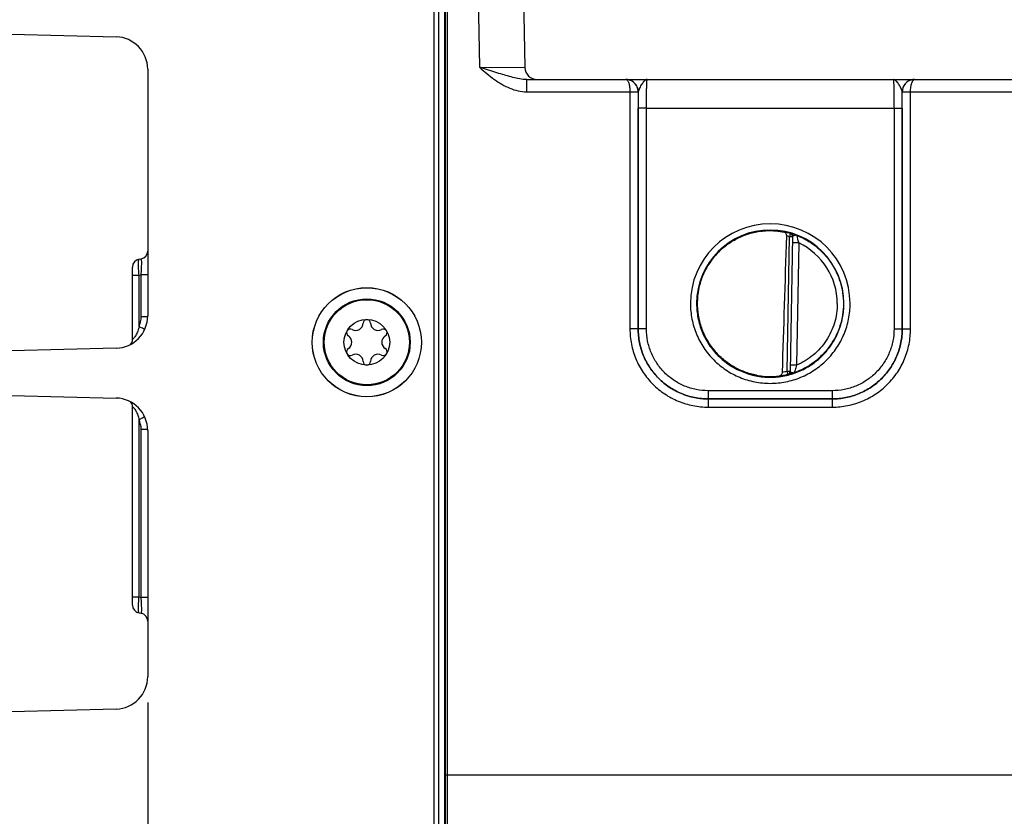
# Model space of a CAD drawing. Header units: inches. Extents: x 0 to 34, y 0 to 22.
# Tile 104 of 179: x 14.5 to 16.9, y 9.7 to 11.7. Entities that reach past the tile are written whole.
import ezdxf

# ---------------------------------------------------------------- set-up
doc = ezdxf.new("R2010")
doc.units = ezdxf.units.IN
doc.header["$LTSCALE"] = 1.87
doc.header["$MEASUREMENT"] = 0
doc.layers.get('0').update_dxf_attribs({"linetype": 'CONTINUOUS'})
doc.layers.add('COSMETIC', color=7, linetype='CONTINUOUS')
doc.layers.add('DIMENSIONS', color=7, linetype='CONTINUOUS')
doc.styles.get("Standard").update_dxf_attribs({"font": 'txt', "width": 0.8})
doc.dimstyles.new('DIMSTYLE_1', dxfattribs={"dimtxt": 0.125, "dimasz": 0.18, "dimexe": 0.125, "dimexo": 0.0625, "dimgap": 0.0625, "dimtad": 0, "dimtih": 1, "dimtoh": 1, "dimzin": 4, "dimdsep": 46, "dimtxsty": 'STANDARD', "dimblk": '_FILLED', "dimblk1": '_FILLED', "dimblk2": '_FILLED', "dimcen": 0.09, "dimadec": 0, "dimazin": 0, "dimtp": 0.001, "dimtm": 0.001, "dimtfac": 1, "dimtofl": 0, "dimtmove": 0, "dimatfit": 3, "dimldrblk": '_FILLED', "dimfxl": 1, "dimtolj": 1, "dimtzin": 4, "dimarcsym": 0})
doc.dimstyles.new('DIMSTYLE_2', dxfattribs={"dimtxt": 0.125, "dimasz": 0.18, "dimexe": 0.125, "dimexo": 0.0625, "dimgap": 0.0625, "dimtad": 0, "dimtih": 1, "dimtoh": 1, "dimzin": 4, "dimdsep": 46, "dimtxsty": 'STANDARD', "dimblk": '_FILLED', "dimblk1": '_FILLED', "dimblk2": '_FILLED', "dimcen": 0.09, "dimadec": 0, "dimazin": 0, "dimtp": 0.01, "dimtm": 0.01, "dimtfac": 1, "dimtofl": 0, "dimtmove": 0, "dimatfit": 3, "dimldrblk": '_FILLED', "dimfxl": 1, "dimtolj": 1, "dimtzin": 4, "dimarcsym": 0})

# ---------------------------------------------------------------- blocks, each defined once
blk = doc.blocks.new('_FILLED')
at = {"color": 0, "linetype": 'BYBLOCK'}
blk.add_solid([(0, 0), (-1, 0.174), (-1, -0.174)], dxfattribs=at)
blk = doc.blocks.new('*D7')
at = {"layer": 'DIMENSIONS', "color": 2, "linetype": 'CONTINUOUS'}
for p, q in [((14.1662, 10.006), (14.1662, 7.5811)), ((14.8274, 10.006), (14.8274, 7.5811)), ((14.1662, 7.7061), (13.8062, 7.7061)), ((14.8274, 7.7061), (15.3852, 7.7061))]:
    blk.add_line(p, q, dxfattribs=at)
at = {"layer": 'DIMENSIONS', "color": 2, "linetype": 'CONTINUOUS', "xscale": 0.18, "yscale": 0.18, "zscale": 0.18}
blk.add_blockref('_FILLED', (14.1662, 7.7061), dxfattribs=at)
at = {"layer": 'DIMENSIONS', "color": 2, "linetype": 'CONTINUOUS', "xscale": 0.18, "yscale": 0.18, "zscale": 0.18, "rotation": 180}
blk.add_blockref('_FILLED', (14.8274, 7.7061), dxfattribs=at)
at = {"layer": 'DIMENSIONS', "color": 2, "linetype": 'CONTINUOUS', "insert": (15.4477, 7.7686), "char_height": 0.125, "width": 1.025, "attachment_point": 1, "line_spacing_factor": 0.9}
blk.add_mtext('.66{\\Ftxt.shx;\\W1.000000;\\H0.125000; }[16.8]', dxfattribs=at)
blk = doc.blocks.new('*D24')
at = {"layer": 'DIMENSIONS', "color": 2, "linetype": 'CONTINUOUS'}
for p, q in [((14.9047, 13.2296), (26.1008, 13.2296)), ((25.9758, 13.2296), (25.9758, 10.9679)), ((25.9758, 8.4562), (25.9758, 10.7179)), ((24.4064, 8.4562), (26.1008, 8.4562))]:
    blk.add_line(p, q, dxfattribs=at)
at = {"layer": 'DIMENSIONS', "color": 2, "linetype": 'CONTINUOUS', "xscale": 0.18, "yscale": 0.18, "zscale": 0.18}
for p, rotation in [((25.9758, 13.2296), 90), ((25.9758, 8.4562), 270)]:
    blk.add_blockref('_FILLED', p, dxfattribs=dict(at, rotation=rotation))
at = {"layer": 'DIMENSIONS', "color": 2, "linetype": 'CONTINUOUS', "insert": (25.9758, 10.9054), "char_height": 0.125, "width": 1.225, "attachment_point": 2, "line_spacing_factor": 0.9}
blk.add_mtext('4.77{\\Ftxt.shx;\\W1.000000;\\H0.125000; }[121.2]', dxfattribs=at)

msp = doc.modelspace()

# ---------------------------------------------------------------- linework, layer by layer
at = {"color": 7, "linetype": 'CONTINUOUS'}
for p, q in [((15.7216, 12.7456), (15.7425, 11.5476)), ((15.522, 9.2098), (15.522, 12.6628)), ((15.5487, 12.5834), (15.5489, 9.8292)), ((15.5537, 12.5835), (15.5539, 9.8291)), ((15.6142, 12.5835), (15.6322, 11.548)), ((15.5328, 11.8324), (15.5328, 9.3082)), ((15.5478, 11.8324), (15.5478, 9.2782)), ((14.4967, 11.6284), (14.7507, 11.6218)), ((14.8274, 11.5431), (14.8274, 10.9445)), ((15.6322, 11.548), (15.7425, 11.5476)), ((15.6797, 11.5331), (15.6322, 11.548)), ((15.7471, 11.4883), (15.7471, 11.5181)), ((15.7471, 11.5181), (15.9876, 11.5181)), ((15.9877, 11.5181), (16.6879, 11.5181)), ((15.9894, 11.5181), (15.9878, 11.5181)), ((16.0392, 11.5181), (16.0371, 11.5181)), ((16.6869, 11.5181), (16.6859, 11.5181)), ((16.688, 11.5181), (17.0426, 11.5181)), ((15.7471, 11.4883), (15.9975, 11.4883)), ((15.9975, 11.4883), (15.9974, 10.9128)), ((15.9975, 11.4883), (16.0175, 11.4883)), ((15.9975, 11.4882), (16.0164, 11.4882)), ((16.0164, 11.4882), (16.0175, 11.4881)), ((16.0175, 11.4881), (16.0174, 10.9127)), ((16.0177, 11.4881), (16.0175, 11.4881)), ((16.018, 11.49), (16.0177, 11.4881)), ((16.6579, 11.4881), (16.6577, 11.49)), ((16.6582, 11.4881), (16.6579, 11.4881)), ((16.6582, 11.4883), (16.6782, 11.4883)), ((16.6582, 11.4881), (16.6593, 11.4882)), ((16.6582, 10.9127), (16.6582, 11.4881)), ((16.6593, 11.4882), (16.6782, 11.4882)), ((16.6782, 10.9128), (16.6782, 11.4883)), ((16.6782, 11.4883), (17.0525, 11.4883)), ((16.0175, 10.9128), (16.0176, 11.4489)), ((16.0376, 11.4488), (16.0176, 11.4489)), ((16.0375, 10.9126), (16.0376, 11.4488)), ((16.0376, 11.4488), (16.6381, 11.4488)), ((16.6381, 11.4488), (16.6581, 11.4489)), ((16.6381, 11.4488), (16.6381, 10.9126)), ((16.6581, 11.4489), (16.6581, 10.9128)), ((16.3786, 10.8103), (16.3843, 11.1366)), ((16.3865, 11.1441), (16.3843, 11.1366)), ((16.3922, 11.1364), (16.3843, 11.1366)), ((16.3865, 11.1445), (16.3865, 11.1441)), ((16.3922, 11.1368), (16.3865, 10.8098)), ((16.4069, 11.1214), (16.3919, 11.1216)), ((16.4069, 11.1214), (16.4017, 10.8247)), ((14.7904, 10.8873), (14.7904, 11.0628)), ((14.8064, 11.0818), (14.8115, 11.0827)), ((14.7904, 11.0431), (14.8064, 11.0431)), ((14.8064, 11.0431), (14.8115, 11.044)), ((14.8064, 10.9182), (14.8064, 11.0431)), ((14.8115, 10.9424), (14.8115, 11.044)), ((14.8274, 11.044), (14.8115, 11.044)), ((14.8271, 10.9424), (14.8115, 10.9424)), ((16.0174, 10.9127), (15.9974, 10.9128)), ((16.0175, 10.9128), (16.0174, 10.9127)), ((16.0375, 10.9126), (16.0175, 10.9128)), ((16.6381, 10.9126), (16.6581, 10.9128)), ((16.6581, 10.9128), (16.6582, 10.9127)), ((16.6582, 10.9127), (16.6782, 10.9128)), ((14.7507, 10.8658), (14.4967, 10.8591)), ((16.4017, 10.8247), (16.3867, 10.8249)), ((16.3805, 10.8026), (16.3786, 10.8103)), ((16.3786, 10.8103), (16.3865, 10.8101)), ((16.3805, 10.8023), (16.383, 10.8027)), ((16.3805, 10.8026), (16.3805, 10.8023)), ((16.3865, 10.8098), (16.3868, 10.8089)), ((16.3868, 10.8089), (16.388, 10.808)), ((14.4967, 10.7514), (14.7507, 10.7448)), ((16.1875, 10.7626), (16.1875, 10.7428)), ((16.4882, 10.7626), (16.1875, 10.7626)), ((16.4882, 10.7626), (16.4882, 10.7428)), ((16.1875, 10.7428), (16.1874, 10.7427)), ((16.1874, 10.7427), (16.1874, 10.7228)), ((16.1874, 10.7427), (16.4883, 10.7427)), ((16.4882, 10.7428), (16.1875, 10.7428)), ((16.4882, 10.7428), (16.4883, 10.7427)), ((16.4883, 10.7427), (16.4883, 10.7228)), ((14.7904, 10.2421), (14.7904, 10.7237)), ((16.1874, 10.7228), (16.4883, 10.7228)), ((14.8064, 10.2619), (14.8064, 10.6928)), ((14.8115, 10.261), (14.8115, 10.6687)), ((14.8271, 10.6687), (14.8115, 10.6687)), ((14.8274, 10.6661), (14.8274, 10.0685)), ((14.7904, 10.2619), (14.8064, 10.2619)), ((14.8064, 10.2619), (14.8115, 10.261)), ((14.8274, 10.261), (14.8115, 10.261)), ((14.8064, 10.2231), (14.8115, 10.2222)), ((14.7507, 9.9898), (14.4967, 9.9831)), ((15.5489, 9.8292), (15.5487, 9.2098)), ((15.5539, 9.8291), (15.5489, 9.8292)), ((15.5539, 9.8291), (15.5537, 9.2098)), ((24.3758, 9.8291), (15.5539, 9.8291))]:
    msp.add_line(p, q, dxfattribs=at)
for radius in [0.1325, 0.1053, 0.1033, 0.0555]:
    msp.add_circle((15.359, 10.8803), radius, dxfattribs=at)
for centre, radius, start, end in [((14.7487, 11.5431), 0.0787, 0, 88.5), ((15.7725, 11.5481), 0.03, 181, 270.0002), ((15.9876, 11.5149), 0.00327, 87.8599, 89.9826), ((15.9878, 11.4882), 0.03, 86.0277, 89.9977), ((15.9877, 11.4881), 0.03, 82.5038, 86.0291), ((15.9877, 11.4882), 0.03, 0.2853, 82.4956), ((16.6879, 11.4882), 0.03, 97.5223, 179.7147), ((16.6879, 11.4881), 0.03, 94.3237, 97.5143), ((16.6879, 11.4881), 0.03, 90.0026, 94.3251), ((16.688, 11.5149), 0.00327, 90.0179, 92.1395), ((15.9874, 11.4881), 0.03, 359.9986, 0.2485), ((20.8108, 11.4485), 4.7932, 179.5265, 179.9953), ((15.9878, 11.4881), 0.0299, 0, 0.29), ((16.6878, 11.4881), 0.0299, 179.71, 180), ((12.1204, 11.4496), 4.5376, 359.9915, 0.4867), ((16.6882, 11.4881), 0.03, 179.7515, 180.0014), ((16.3378, 10.9743), 0.1937, 360, 180), ((16.3378, 10.9741), 0.1787, 0.0007, 179.9993), ((16.338, 10.9733), 0.1781, 97.6098, 99.3988), ((16.3378, 10.9744), 0.1766, 74.0133, 78.9223), ((16.3378, 10.9741), 0.169, 74.0143, 76.3145), ((16.3843, 11.1369), 0.00787, 359.0028, 74.0573), ((16.3843, 11.1366), 0.00787, 1.6021, 74.0232), ((16.3843, 11.1366), 0.00784, 359.0019, 1.612), ((16.6885, 11.2056), 0.2939, 192.9473, 196.6544), ((16.3378, 10.9742), 0.1626, 359.9909, 64.8568), ((14.8081, 11.1017), 0.0193, 280.0002, 360), ((14.8097, 11.0628), 0.0193, 100, 180), ((16.3361, 10.9742), 0.1755, 180.0274, 181.9215), ((14.7487, 10.9445), 0.0787, 271.5, 360), ((15.3318, 10.9273), 0.0181, 241.6303, 358.3697), ((15.359, 10.9265), 0.00906, 1.6303, 178.3697), ((15.3861, 10.9273), 0.0181, 181.6303, 298.3697), ((15.3189, 10.9034), 0.00906, 61.6303, 238.3697), ((15.3047, 10.8803), 0.0181, 301.6303, 58.3697), ((15.399, 10.9034), 0.00906, 301.6303, 118.3697), ((15.4133, 10.8803), 0.0181, 121.6303, 238.3697), ((14.7711, 10.8873), 0.0193, 321.8152, 0), ((15.3189, 10.8571), 0.00906, 121.6303, 298.3697), ((15.3318, 10.8332), 0.0181, 1.6303, 118.3697), ((15.3861, 10.8332), 0.0181, 61.6303, 178.3697), ((15.399, 10.8571), 0.00906, 241.6303, 58.3697), ((15.359, 10.834), 0.00906, 181.6303, 358.3697), ((16.3381, 10.9754), 0.1784, 259.0718, 260.3997), ((16.3365, 10.9654), 0.1683, 260.3451, 277.8085), ((16.3378, 10.974), 0.1767, 277.0182, 283.9844), ((16.3377, 10.9743), 0.169, 280.1153, 283.9841), ((16.3786, 10.8099), 0.00787, 283.9402, 358.9971), ((16.3786, 10.8103), 0.00787, 283.9738, 356.3969), ((16.3786, 10.8103), 0.00784, 356.3871, 358.9981), ((14.7487, 10.6661), 0.0787, 0, 88.5), ((14.7711, 10.7237), 0.0193, 360, 35.6373), ((14.8097, 10.2421), 0.0193, 180, 260), ((14.8081, 10.2032), 0.0193, 359.9987, 79.9998), ((14.7487, 10.0685), 0.0787, 271.5, 360)]:
    msp.add_arc(centre, radius, start, end, dxfattribs=at)
msp.add_ellipse((16.3595, 13.7315), major_axis=(0.078, 4.4688), ratio=0.01745, start_param=-2.283644, end_param=-2.189561, dxfattribs=at)
for points in [[(15.6322, 11.548), (15.6442, 11.5377), (15.6561, 11.5274), (15.6689, 11.5181)], [(14.8064, 10.9182), (14.8097, 10.9257), (14.8115, 10.9341), (14.8115, 10.9424)], [(14.8115, 10.6687), (14.8115, 10.6769), (14.8097, 10.6853), (14.8064, 10.6928)]]:
    msp.add_open_spline(points, degree=3, dxfattribs=at)
for points, knots in [([(15.6689, 11.5181), (15.6747, 11.514), (15.6865, 11.5062), (15.7055, 11.4966), (15.7258, 11.49), (15.74, 11.4883), (15.7471, 11.4883)], [0, 0, 0, 0, 0.25015, 0.500227, 0.750193, 1, 1, 1, 1]), ([(15.7471, 11.5181), (15.7414, 11.5181), (15.7299, 11.5194), (15.7131, 11.5232), (15.6964, 11.5279), (15.6853, 11.5313), (15.6797, 11.5331)], [0, 0, 0, 0, 0.247776, 0.495526, 0.74571, 1, 1, 1, 1]), ([(16.0175, 11.4883), (16.0174, 11.4923), (16.0158, 11.5002), (16.009, 11.5102), (15.9991, 11.5167), (15.9914, 11.5181), (15.9876, 11.5181)], [0, 0, 0, 0, 0.256485, 0.508951, 0.756192, 1, 1, 1, 1]), ([(15.9877, 11.5181), (15.9884, 11.5181), (15.9898, 11.5176), (15.9916, 11.5157), (15.9932, 11.513), (15.9947, 11.5093), (15.9959, 11.5049), (15.9971, 11.4978), (15.9974, 11.4922), (15.9975, 11.4883)], [0, 0, 0, 0, 0.058927, 0.132934, 0.228657, 0.347601, 0.48839, 0.647641, 1, 1, 1, 1]), ([(16.0391, 11.5181), (16.0382, 11.5181), (16.0361, 11.5177), (16.0332, 11.5158), (16.0304, 11.5129), (16.0276, 11.5092), (16.0247, 11.5048), (16.022, 11.5), (16.0196, 11.4951), (16.0183, 11.4917), (16.018, 11.49)], [0, 0, 0, 0, 0.078588, 0.169207, 0.278209, 0.406365, 0.550534, 0.704449, 0.858575, 1, 1, 1, 1]), ([(16.0376, 11.4488), (16.0376, 11.4533), (16.0376, 11.4622), (16.0377, 11.475), (16.0378, 11.4852), (16.0379, 11.4927), (16.038, 11.4977), (16.0382, 11.5023), (16.0383, 11.5063), (16.0384, 11.5098), (16.0385, 11.5127), (16.0387, 11.5147), (16.0388, 11.516), (16.0388, 11.5168), (16.0389, 11.5173), (16.039, 11.5178), (16.039, 11.518), (16.0391, 11.5181), (16.0391, 11.5181)], [0, 0, 0, 0, 0.195368, 0.382973, 0.55569, 0.634386, 0.706958, 0.772718, 0.831042, 0.881376, 0.923246, 0.956259, 0.969347, 0.980118, 0.98855, 0.994633, 0.998383, 1, 1, 1, 1]), ([(16.6365, 11.5181), (16.6365, 11.5181), (16.6366, 11.518), (16.6367, 11.5178), (16.6367, 11.5173), (16.6368, 11.5168), (16.6369, 11.516), (16.637, 11.5147), (16.6371, 11.5127), (16.6372, 11.5098), (16.6374, 11.5063), (16.6375, 11.5023), (16.6376, 11.4977), (16.6377, 11.4927), (16.6378, 11.4852), (16.6379, 11.475), (16.638, 11.4622), (16.6381, 11.4533), (16.6381, 11.4488)], [0, 0, 0, 0, 0.00163, 0.005392, 0.011478, 0.019909, 0.030679, 0.043767, 0.07678, 0.118649, 0.168982, 0.227304, 0.293062, 0.365632, 0.444325, 0.617036, 0.804634, 1, 1, 1, 1]), ([(16.6577, 11.49), (16.6573, 11.4917), (16.6561, 11.4951), (16.6536, 11.5), (16.6509, 11.5048), (16.6481, 11.5092), (16.6452, 11.5129), (16.6424, 11.5158), (16.6395, 11.5177), (16.6375, 11.5181), (16.6365, 11.5181)], [0, 0, 0, 0, 0.141441, 0.295582, 0.449506, 0.593675, 0.721824, 0.830811, 0.921417, 1, 1, 1, 1]), ([(16.688, 11.5181), (16.6842, 11.5181), (16.6765, 11.5167), (16.6666, 11.5102), (16.6598, 11.5002), (16.6582, 11.4923), (16.6582, 11.4883)], [0, 0, 0, 0, 0.243807, 0.491046, 0.743515, 1, 1, 1, 1]), ([(16.6782, 11.4883), (16.6782, 11.4922), (16.6785, 11.4978), (16.6798, 11.5049), (16.681, 11.5093), (16.6824, 11.513), (16.684, 11.5157), (16.6858, 11.5176), (16.6872, 11.5181), (16.6879, 11.5181)], [0, 0, 0, 0, 0.35236, 0.511612, 0.652403, 0.771347, 0.867068, 0.941073, 1, 1, 1, 1]), ([(16.3144, 11.1499), (16.304, 11.1485), (16.2835, 11.1438), (16.2544, 11.1316), (16.2279, 11.1144), (16.2048, 11.0927), (16.186, 11.0674), (16.1719, 11.0391), (16.1631, 11.0088), (16.1597, 10.9773), (16.162, 10.9458), (16.1698, 10.9152), (16.1828, 10.8864), (16.2008, 10.8604), (16.223, 10.838), (16.2489, 10.8199), (16.2776, 10.8066), (16.298, 10.8013), (16.3083, 10.7995)], [0, 0, 0, 0, 0.062505, 0.125008, 0.187511, 0.250012, 0.312511, 0.375008, 0.437505, 0.500001, 0.562497, 0.624993, 0.68749, 0.74999, 0.81249, 0.874992, 0.937496, 1, 1, 1, 1]), ([(16.1607, 10.9757), (16.1607, 10.986), (16.1627, 11.0067), (16.171, 11.0366), (16.1844, 11.0647), (16.2025, 11.09), (16.2247, 11.1118), (16.2503, 11.1293), (16.2786, 11.1422), (16.2987, 11.1473), (16.3089, 11.149)], [0, 0, 0, 0, 0.124994, 0.249987, 0.374981, 0.49998, 0.624979, 0.749984, 0.87499, 1, 1, 1, 1]), ([(16.3144, 11.1499), (16.3197, 11.1506), (16.3389, 11.1522), (16.3582, 11.1506), (16.3718, 11.1477)], [0, 0, 0, 0, 0.279236, 1, 1, 1, 1]), ([(16.3777, 11.1383), (16.3778, 11.1395), (16.3775, 11.1418), (16.3762, 11.1447), (16.3742, 11.1468), (16.3726, 11.1475), (16.3718, 11.1477)], [0, 0, 0, 0, 0.29813, 0.561485, 0.78951, 1, 1, 1, 1]), ([(16.402, 11.1398), (16.401, 11.1402), (16.3989, 11.1409), (16.396, 11.1419), (16.3933, 11.1427), (16.3911, 11.1434), (16.3894, 11.1439), (16.3883, 11.1442), (16.3877, 11.1443), (16.3872, 11.1444), (16.3868, 11.1445), (16.3866, 11.1445), (16.3865, 11.1445), (16.3865, 11.1445)], [0, 0, 0, 0, 0.209002, 0.401143, 0.572522, 0.719607, 0.838965, 0.887207, 0.927301, 0.958883, 0.981641, 0.995322, 1, 1, 1, 1]), ([(16.402, 11.1398), (16.401, 11.1401), (16.3993, 11.1402), (16.3972, 11.1397), (16.3957, 11.1393), (16.3943, 11.1388), (16.393, 11.1382), (16.3922, 11.1374), (16.3922, 11.1368)], [0, 0, 0, 0, 0.296253, 0.448699, 0.596767, 0.731961, 0.846449, 1, 1, 1, 1]), ([(16.402, 11.1398), (16.4103, 11.1365), (16.4264, 11.1289), (16.4486, 11.1139), (16.4682, 11.0957), (16.4849, 11.0749), (16.4983, 11.0518), (16.5081, 11.0269), (16.5141, 11.0008), (16.5154, 10.983), (16.5154, 10.9741)], [0, 0, 0, 0, 0.125, 0.25, 0.374999, 0.499999, 0.624999, 0.749999, 0.874998, 1, 1, 1, 1]), ([(14.8064, 11.0431), (14.806, 11.048), (14.8055, 11.0551), (14.8051, 11.0642), (14.805, 11.07), (14.8051, 11.0747), (14.8053, 11.0784), (14.8056, 11.0805), (14.806, 11.0818), (14.8064, 11.0818)], [0, 0, 0, 0, 0.378504, 0.549345, 0.699254, 0.822768, 0.915368, 0.974246, 1, 1, 1, 1]), ([(14.8115, 11.044), (14.8119, 11.049), (14.8124, 11.0562), (14.8127, 11.0655), (14.8128, 11.0713), (14.8128, 11.076), (14.8125, 11.0797), (14.8123, 11.0815), (14.8118, 11.0828), (14.8115, 11.0827)], [0, 0, 0, 0, 0.384054, 0.558166, 0.710349, 0.833961, 0.924204, 0.978712, 1, 1, 1, 1]), ([(16.1441, 10.9743), (16.1441, 10.9616), (16.1466, 10.9362), (16.1577, 10.8997), (16.1757, 10.8659), (16.1999, 10.8364), (16.2295, 10.8121), (16.2632, 10.7941), (16.2998, 10.783), (16.3378, 10.7793), (16.3759, 10.783), (16.4124, 10.7941), (16.4462, 10.8121), (16.4757, 10.8364), (16.5, 10.8659), (16.518, 10.8997), (16.5291, 10.9362), (16.5316, 10.9616), (16.5316, 10.9743)], [0, 0, 0, 0, 0.062499, 0.124998, 0.187497, 0.249997, 0.312497, 0.374998, 0.437499, 0.5, 0.562501, 0.625002, 0.687503, 0.750003, 0.812503, 0.875002, 0.937502, 1, 1, 1, 1]), ([(16.1591, 10.9741), (16.1591, 10.9625), (16.1614, 10.939), (16.1716, 10.9053), (16.1882, 10.8742), (16.2106, 10.8469), (16.2379, 10.8246), (16.269, 10.8079), (16.3027, 10.7977), (16.3378, 10.7943), (16.3729, 10.7977), (16.4067, 10.8079), (16.4378, 10.8246), (16.465, 10.8469), (16.4874, 10.8742), (16.504, 10.9053), (16.5143, 10.939), (16.5166, 10.9625), (16.5166, 10.9741)], [0, 0, 0, 0, 0.062498, 0.124997, 0.187497, 0.249996, 0.312497, 0.374997, 0.437499, 0.5, 0.562501, 0.625003, 0.687503, 0.750004, 0.812503, 0.875003, 0.937502, 1, 1, 1, 1]), ([(16.3042, 10.8003), (16.2945, 10.8022), (16.2753, 10.8076), (16.2482, 10.8204), (16.2237, 10.8376), (16.2024, 10.8587), (16.185, 10.883), (16.1718, 10.9099), (16.1634, 10.9386), (16.1611, 10.9584), (16.1607, 10.9683)], [0, 0, 0, 0, 0.125009, 0.250015, 0.37502, 0.500019, 0.625017, 0.750011, 0.875004, 1, 1, 1, 1]), ([(16.5154, 10.9741), (16.5154, 10.965), (16.514, 10.9467), (16.5056, 10.9111), (16.4849, 10.8696), (16.4526, 10.8365), (16.4217, 10.8168), (16.4048, 10.8095), (16.3962, 10.8065)], [0, 0, 0, 0, 0.125186, 0.25037, 0.499998, 0.749629, 0.874813, 1, 1, 1, 1]), ([(16.5004, 10.9742), (16.5004, 10.9663), (16.4993, 10.9504), (16.4924, 10.9195), (16.4755, 10.8833), (16.4488, 10.8535), (16.4231, 10.835), (16.409, 10.8278), (16.4017, 10.8247)], [0, 0, 0, 0, 0.125167, 0.25033, 0.500001, 0.74967, 0.874834, 1, 1, 1, 1]), ([(14.8064, 10.9182), (14.8056, 10.9146), (14.8036, 10.9076), (14.7999, 10.8993), (14.7963, 10.8936), (14.7939, 10.8906), (14.7923, 10.889), (14.7913, 10.888), (14.7909, 10.8878), (14.7904, 10.8872), (14.7904, 10.8873)], [0, 0, 0, 0, 0.313576, 0.621011, 0.764631, 0.887502, 0.935256, 0.970833, 0.992663, 1, 1, 1, 1]), ([(14.8196, 10.9114), (14.818, 10.9125), (14.8136, 10.9148), (14.8091, 10.917), (14.8064, 10.9182)], [0, 0, 0, 0, 0.394609, 1, 1, 1, 1]), ([(15.9974, 10.9128), (15.9974, 10.9004), (15.9999, 10.8755), (16.0107, 10.8396), (16.0284, 10.8066), (16.0522, 10.7776), (16.0811, 10.7538), (16.1142, 10.7361), (16.1501, 10.7253), (16.175, 10.7228), (16.1874, 10.7228)], [0, 0, 0, 0, 0.124999, 0.249999, 0.374999, 0.499999, 0.624999, 0.749999, 0.875, 1, 1, 1, 1]), ([(16.0174, 10.9127), (16.0174, 10.9016), (16.0196, 10.8793), (16.0293, 10.8472), (16.0451, 10.8177), (16.0664, 10.7917), (16.0923, 10.7705), (16.1219, 10.7546), (16.154, 10.7449), (16.1763, 10.7427), (16.1874, 10.7427)], [0, 0, 0, 0, 0.124998, 0.249997, 0.374997, 0.499997, 0.624997, 0.749998, 0.874999, 1, 1, 1, 1]), ([(16.1875, 10.7428), (16.1763, 10.7428), (16.1541, 10.745), (16.122, 10.7547), (16.0924, 10.7705), (16.0665, 10.7918), (16.0452, 10.8178), (16.0294, 10.8473), (16.0197, 10.8794), (16.0175, 10.9017), (16.0175, 10.9128)], [0, 0, 0, 0, 0.125001, 0.250002, 0.375002, 0.500002, 0.625002, 0.750001, 0.875, 1, 1, 1, 1]), ([(16.1875, 10.7626), (16.1777, 10.7626), (16.158, 10.7646), (16.1297, 10.7732), (16.1036, 10.7871), (16.0807, 10.8059), (16.062, 10.8288), (16.048, 10.8549), (16.0394, 10.8832), (16.0375, 10.9028), (16.0375, 10.9126)], [0, 0, 0, 0, 0.125002, 0.250004, 0.375005, 0.500006, 0.625005, 0.750004, 0.875002, 1, 1, 1, 1]), ([(16.6581, 10.9128), (16.6581, 10.9017), (16.656, 10.8794), (16.6462, 10.8473), (16.6304, 10.8178), (16.6091, 10.7918), (16.5832, 10.7705), (16.5537, 10.7547), (16.5216, 10.745), (16.4993, 10.7428), (16.4882, 10.7428)], [0, 0, 0, 0, 0.125, 0.249999, 0.374998, 0.499998, 0.624998, 0.749998, 0.874999, 1, 1, 1, 1]), ([(16.6381, 10.9126), (16.6381, 10.9028), (16.6362, 10.8832), (16.6276, 10.8549), (16.6137, 10.8288), (16.5949, 10.8059), (16.5721, 10.7871), (16.546, 10.7732), (16.5176, 10.7646), (16.498, 10.7626), (16.4882, 10.7626)], [0, 0, 0, 0, 0.124998, 0.249996, 0.374995, 0.499994, 0.624995, 0.749996, 0.874998, 1, 1, 1, 1]), ([(16.4883, 10.7228), (16.5007, 10.7228), (16.5256, 10.7253), (16.5614, 10.7361), (16.5945, 10.7538), (16.6235, 10.7776), (16.6472, 10.8066), (16.6649, 10.8396), (16.6758, 10.8755), (16.6782, 10.9004), (16.6782, 10.9128)], [0, 0, 0, 0, 0.125, 0.250001, 0.375001, 0.500001, 0.625001, 0.750001, 0.875001, 1, 1, 1, 1]), ([(16.4883, 10.7427), (16.4994, 10.7427), (16.5217, 10.7449), (16.5537, 10.7546), (16.5833, 10.7705), (16.6092, 10.7917), (16.6305, 10.8177), (16.6463, 10.8472), (16.656, 10.8793), (16.6582, 10.9016), (16.6582, 10.9127)], [0, 0, 0, 0, 0.125001, 0.250002, 0.375003, 0.500003, 0.625003, 0.750003, 0.875002, 1, 1, 1, 1]), ([(16.4017, 10.8247), (16.401, 10.8226), (16.3991, 10.8166), (16.3973, 10.8105), (16.3962, 10.8065)], [0, 0, 0, 0, 0.346234, 1, 1, 1, 1]), ([(16.3594, 10.7987), (16.3604, 10.7988), (16.3623, 10.7994), (16.3649, 10.8013), (16.3668, 10.8042), (16.3674, 10.8066), (16.3674, 10.8079)], [0, 0, 0, 0, 0.224287, 0.456533, 0.713042, 1, 1, 1, 1]), ([(16.383, 10.8027), (16.3842, 10.803), (16.3865, 10.8044), (16.3877, 10.8067), (16.388, 10.808)], [0, 0, 0, 0, 0.490097, 1, 1, 1, 1]), ([(16.383, 10.8027), (16.3849, 10.8031), (16.3893, 10.8042), (16.3937, 10.8056), (16.3962, 10.8065)], [0, 0, 0, 0, 0.415281, 1, 1, 1, 1]), ([(16.388, 10.808), (16.3886, 10.8077), (16.3898, 10.8071), (16.3925, 10.8063), (16.3948, 10.806), (16.3962, 10.8065)], [0, 0, 0, 0, 0.226855, 0.484828, 1, 1, 1, 1]), ([(14.7904, 10.7237), (14.7904, 10.7238), (14.7908, 10.7233), (14.7913, 10.7231), (14.7923, 10.7221), (14.7939, 10.7204), (14.7963, 10.7175), (14.7999, 10.7118), (14.8036, 10.7035), (14.8056, 10.6964), (14.8064, 10.6928)], [0, 0, 0, 0, 0.007335, 0.029163, 0.064739, 0.112492, 0.235363, 0.378983, 0.686421, 1, 1, 1, 1]), ([(14.8064, 10.6928), (14.809, 10.6941), (14.8135, 10.6962), (14.8179, 10.6985), (14.8195, 10.6996)], [0, 0, 0, 0, 0.601367, 1, 1, 1, 1]), ([(14.8064, 10.2231), (14.806, 10.2232), (14.8056, 10.2245), (14.8053, 10.2266), (14.8051, 10.2303), (14.805, 10.235), (14.8051, 10.2408), (14.8055, 10.2499), (14.806, 10.257), (14.8064, 10.2619)], [0, 0, 0, 0, 0.025749, 0.084631, 0.17723, 0.300744, 0.450656, 0.621497, 1, 1, 1, 1]), ([(14.8115, 10.2222), (14.8118, 10.2222), (14.8123, 10.2234), (14.8125, 10.2253), (14.8128, 10.2289), (14.8128, 10.2336), (14.8127, 10.2395), (14.8124, 10.2488), (14.8119, 10.256), (14.8115, 10.261)], [0, 0, 0, 0, 0.021292, 0.075808, 0.166056, 0.289672, 0.441854, 0.615965, 1, 1, 1, 1])]:
    msp.add_open_spline(points, degree=3, knots=knots, dxfattribs=at)
at = {"layer": 'COSMETIC', "color": 7, "linetype": 'CONTINUOUS'}
msp.add_circle((15.359, 10.8803), 0.1323, dxfattribs=at)

# ---------------------------------------------------------------- dimensions: what is measured, and where the dimension line sits
at = {"layer": 'DIMENSIONS', "color": 2, "linetype": 'CONTINUOUS'}
dim = msp.add_linear_dim(base=(25.9758, 13.2296), p1=(24.3439, 8.4562), p2=(14.8422, 13.2296), angle=90, dimstyle='DIMSTYLE_1', dxfattribs=at)
dim.commit()
dim.dimension.update_dxf_attribs({"geometry": '*D24', "text_midpoint": (25.9758, 10.8429), "dimtype": 160})
dim = msp.add_linear_dim(base=(14.8274, 7.7061), p1=(14.1662, 10.0685), p2=(14.8274, 10.0685), dimstyle='DIMSTYLE_2', dxfattribs=at)
dim.commit()
dim.dimension.update_dxf_attribs({"geometry": '*D7', "text_midpoint": (15.9602, 7.7061), "dimtype": 160})

doc.saveas('drawing.dxf')
